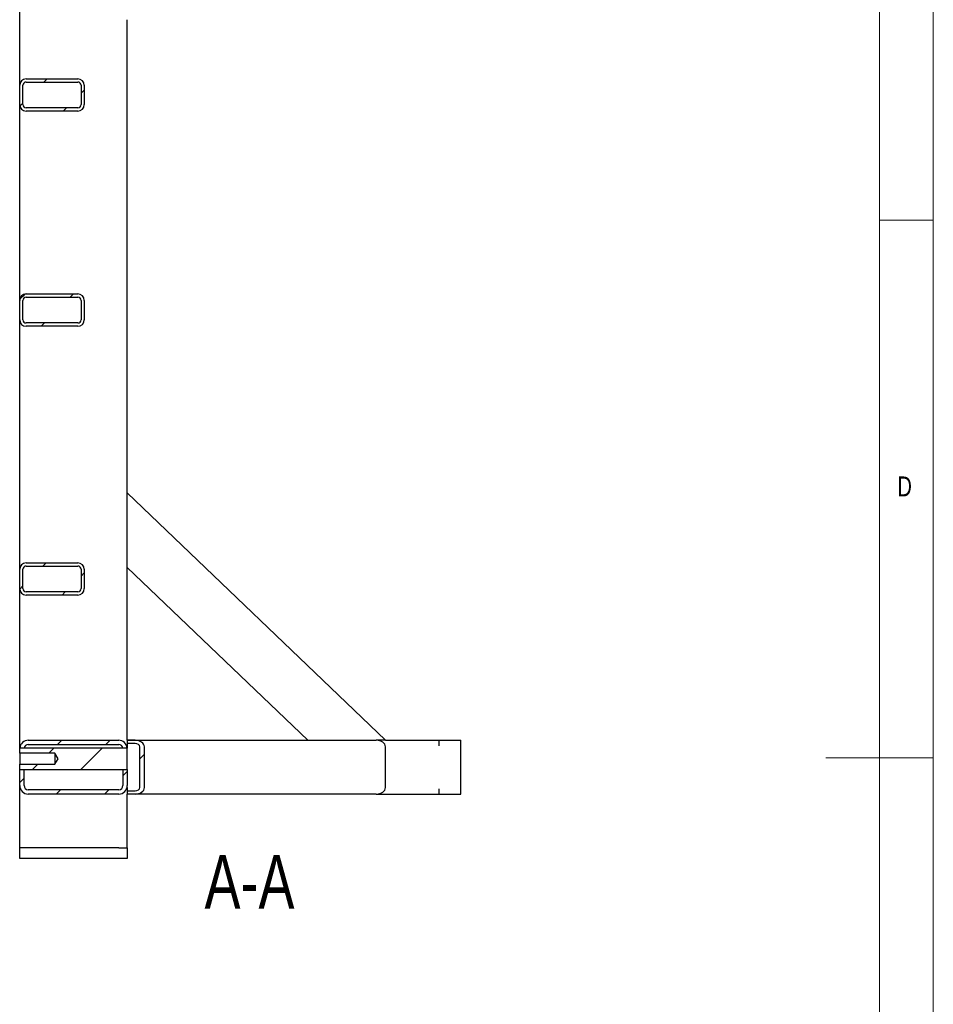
# Model space of a CAD drawing. Header units: millimetres. Extents: x 5 to 589, y 5 to 415.
# Tile 15 of 16: x 504 to 589, y 187 to 279. Entities that reach past the tile are written whole.
import ezdxf

# ---------------------------------------------------------------- set-up
doc = ezdxf.new("R2010")
doc.units = ezdxf.units.MM
doc.layers.add('NOTES', color=6, linetype='Continuous')
doc.layers.add('TRAIT-FINS', color=9, linetype='Continuous')
doc.layers.add('TRAIT-FORT', color=4, linetype='Continuous', lineweight=25)
doc.styles.add('SLDTEXTSTYLE0', font='TXT', dxfattribs={"width": 0.75})

msp = doc.modelspace()

# ---------------------------------------------------------------- hatches: boundary and pattern name
at = {"layer": 'TRAIT-FINS'}
h = msp.add_hatch(dxfattribs=at)
h.set_pattern_fill('ANSI31', color=256, angle=3e-322, style=0)
edge = h.paths.add_edge_path(flags=0)
edge.add_arc((509.4756, 272.5357), 0.6, 0, 90)
edge.add_line((509.4756, 273.1357), (504.6756, 273.1357))
edge.add_arc((504.6756, 272.5357), 0.6, 90, 180)
edge.add_line((504.0756, 272.5357), (504.0756, 270.7357))
edge.add_arc((504.6756, 270.7357), 0.6, 180, 270)
edge.add_line((504.6756, 270.1357), (509.4756, 270.1357))
edge.add_arc((509.4756, 270.7357), 0.6, 270, 360)
edge.add_line((510.0756, 270.7357), (510.0756, 272.5357))
edge = h.paths.add_edge_path(flags=0)
edge.add_line((504.6756, 272.8357), (509.4756, 272.8357))
edge.add_arc((509.4756, 272.5357), 0.3, 0, 90, ccw=False)
edge.add_line((509.7756, 272.5357), (509.7756, 270.7357))
edge.add_arc((509.4756, 270.7357), 0.3, 270, 360, ccw=False)
edge.add_line((509.4756, 270.4357), (504.6756, 270.4357))
edge.add_arc((504.6756, 270.7357), 0.3, 180, 270, ccw=False)
edge.add_line((504.3756, 270.7357), (504.3756, 272.5357))
edge.add_arc((504.6756, 272.5357), 0.3, 90, 180, ccw=False)
h = msp.add_hatch(dxfattribs=at)
h.set_pattern_fill('ANSI31', color=256, angle=3e-322, style=0)
edge = h.paths.add_edge_path(flags=0)
edge.add_arc((509.4756, 252.5357), 0.6, 0, 90)
edge.add_line((509.4756, 253.1357), (504.6756, 253.1357))
edge.add_arc((504.6756, 252.5357), 0.6, 90, 180)
edge.add_line((504.0756, 252.5357), (504.0756, 250.7357))
edge.add_arc((504.6756, 250.7357), 0.6, 180, 270)
edge.add_line((504.6756, 250.1357), (509.4756, 250.1357))
edge.add_arc((509.4756, 250.7357), 0.6, 270, 360)
edge.add_line((510.0756, 250.7357), (510.0756, 252.5357))
edge = h.paths.add_edge_path(flags=0)
edge.add_line((504.6756, 252.8357), (509.4756, 252.8357))
edge.add_arc((509.4756, 252.5357), 0.3, 0, 90, ccw=False)
edge.add_line((509.7756, 252.5357), (509.7756, 250.7357))
edge.add_arc((509.4756, 250.7357), 0.3, 270, 360, ccw=False)
edge.add_line((509.4756, 250.4357), (504.6756, 250.4357))
edge.add_arc((504.6756, 250.7357), 0.3, 180, 270, ccw=False)
edge.add_line((504.3756, 250.7357), (504.3756, 252.5357))
edge.add_arc((504.6756, 252.5357), 0.3, 90, 180, ccw=False)
h = msp.add_hatch(dxfattribs=at)
h.set_pattern_fill('ANSI31', color=256, angle=3e-322, style=0)
edge = h.paths.add_edge_path(flags=0)
edge.add_arc((509.4756, 227.5357), 0.6, 0, 90)
edge.add_line((509.4756, 228.1357), (504.6756, 228.1357))
edge.add_arc((504.6756, 227.5357), 0.6, 90, 180)
edge.add_line((504.0756, 227.5357), (504.0756, 225.7357))
edge.add_arc((504.6756, 225.7357), 0.6, 180, 270)
edge.add_line((504.6756, 225.1357), (509.4756, 225.1357))
edge.add_arc((509.4756, 225.7357), 0.6, 270, 360)
edge.add_line((510.0756, 225.7357), (510.0756, 227.5357))
edge = h.paths.add_edge_path(flags=0)
edge.add_line((504.6756, 227.8357), (509.4756, 227.8357))
edge.add_arc((509.4756, 227.5357), 0.3, 0, 90, ccw=False)
edge.add_line((509.7756, 227.5357), (509.7756, 225.7357))
edge.add_arc((509.4756, 225.7357), 0.3, 270, 360, ccw=False)
edge.add_line((509.4756, 225.4357), (504.6756, 225.4357))
edge.add_arc((504.6756, 225.7357), 0.3, 180, 270, ccw=False)
edge.add_line((504.3756, 225.7357), (504.3756, 227.5357))
edge.add_arc((504.6756, 227.5357), 0.3, 90, 180, ccw=False)
h = msp.add_hatch(dxfattribs=at)
h.set_pattern_fill('ANSI31', color=256, angle=3e-322, style=0)
edge = h.paths.add_edge_path(flags=0)
edge.add_line((513.2756, 211.6355), (504.8756, 211.6355))
edge.add_arc((504.8756, 210.8355), 0.8, 90, 174.26083)
edge.add_line((504.0796, 210.9155), (504.4837, 210.9155))
edge.add_arc((504.8756, 210.8355), 0.4, 90, 168.463041, ccw=False)
edge.add_line((504.8756, 211.2355), (513.2756, 211.2355))
edge.add_arc((513.2756, 210.8355), 0.4, 11.536959, 90, ccw=False)
edge.add_line((513.6675, 210.9155), (514.0716, 210.9155))
edge.add_arc((513.2756, 210.8355), 0.8, 5.73917, 90)
h = msp.add_hatch(dxfattribs=at)
h.set_pattern_fill('ANSI31', color=256, angle=3e-322, style=0)
edge = h.paths.add_edge_path(flags=0)
edge.add_line((514.7994, 206.9353), (514.0756, 206.9353))
edge.add_line((514.0756, 206.9353), (514.0756, 206.6353))
edge.add_line((514.0756, 206.6353), (514.7994, 206.6353))
edge.add_ellipse((514.7994, 207.2353), major_axis=(-0.8672, 0), ratio=0.6919054, start_angle=90, end_angle=180)
edge.add_line((515.6666, 207.2353), (515.6666, 211.0353))
edge.add_ellipse((514.7994, 211.0353), major_axis=(0.8672, 0), ratio=0.6919054, start_angle=360, end_angle=450)
edge.add_line((514.7994, 211.6353), (514.0756, 211.6353))
edge.add_line((514.0756, 211.6353), (514.0756, 211.3353))
edge.add_line((514.0756, 211.3353), (514.7994, 211.3353))
edge.add_ellipse((514.7994, 211.0353), major_axis=(0.4336, 0), ratio=0.6919054, start_angle=0, end_angle=90, ccw=False)
edge.add_line((515.233, 211.0353), (515.233, 207.2353))
edge.add_ellipse((514.7994, 207.2353), major_axis=(0.4336, 0), ratio=0.6919054, start_angle=270, end_angle=360, ccw=False)
h = msp.add_hatch(dxfattribs=at)
h.set_pattern_fill('ANSI31', color=256, angle=3e-322, style=0)
h.paths.add_polyline_path([(504.0756, 209.4055), (504.0756, 208.9155), (514.0756, 208.9155), (514.0756, 210.9155), (504.0756, 210.9155), (504.0756, 210.4255), (507.3506, 210.4255), (507.657, 209.9155), (507.3506, 209.4055)], flags=0)
h = msp.add_hatch(dxfattribs=at)
h.set_pattern_fill('ANSI31', color=256, angle=3e-322, style=0)
edge = h.paths.add_edge_path(flags=0)
edge.add_line((513.6756, 208.9155), (513.6756, 207.4355))
edge.add_arc((513.2756, 207.4355), 0.4, 270, 360, ccw=False)
edge.add_line((513.2756, 207.0355), (504.8756, 207.0355))
edge.add_arc((504.8756, 207.4355), 0.4, 180, 270, ccw=False)
edge.add_line((504.4756, 207.4355), (504.4756, 208.9155))
edge.add_line((504.4756, 208.9155), (504.0756, 208.9155))
edge.add_line((504.0756, 208.9155), (504.0756, 207.4355))
edge.add_arc((504.8756, 207.4355), 0.8, 180, 270)
edge.add_line((504.8756, 206.6355), (513.2756, 206.6355))
edge.add_arc((513.2756, 207.4355), 0.8, 270, 360)
edge.add_line((514.0756, 207.4355), (514.0756, 208.9155))
edge.add_line((514.0756, 208.9155), (513.6756, 208.9155))

# ---------------------------------------------------------------- linework, layer by layer
at = {"lineweight": 18}
for p, q in [((589, 5), (589, 415)), ((584, 10), (584, 410)), ((584, 260), (589, 260)), ((589, 210), (579, 210))]:
    msp.add_line(p, q, dxfattribs=at)
at = {"layer": 'TRAIT-FORT', "lineweight": 25}
for p, q in [((504.0756, 272.5357), (504.0756, 290.7357)), ((514.0756, 234.6355), (514.0756, 278.6357)), ((504.6756, 273.1357), (509.4756, 273.1357)), ((504.6756, 272.8357), (509.4756, 272.8357)), ((504.0756, 270.7357), (504.0756, 272.5357)), ((504.3756, 270.7357), (504.3756, 272.5357)), ((509.7756, 272.5357), (509.7756, 270.7357)), ((510.0756, 272.5357), (510.0756, 270.7357)), ((504.0756, 252.5357), (504.0756, 270.7357)), ((509.4756, 270.4357), (504.6756, 270.4357)), ((509.4756, 270.1357), (504.6756, 270.1357)), ((504.6756, 253.1357), (509.4756, 253.1357)), ((504.6756, 252.8357), (509.4756, 252.8357)), ((504.0756, 250.7357), (504.0756, 252.5357)), ((504.3756, 250.7357), (504.3756, 252.5357)), ((509.7756, 252.5357), (509.7756, 250.7357)), ((510.0756, 252.5357), (510.0756, 250.7357)), ((504.0756, 227.5357), (504.0756, 250.7357)), ((509.4756, 250.4357), (504.6756, 250.4357)), ((509.4756, 250.1357), (504.6756, 250.1357)), ((514.0756, 234.6355), (538.0756, 211.6355)), ((514.0756, 233.8045), (514.0756, 234.6355)), ((514.0756, 228.5412), (514.0756, 233.8045)), ((504.6756, 228.1357), (509.4756, 228.1357)), ((514.0756, 227.7102), (514.0756, 228.5412)), ((504.0756, 225.7357), (504.0756, 227.5357)), ((504.3756, 225.7357), (504.3756, 227.5357)), ((504.6756, 227.8357), (509.4756, 227.8357)), ((509.7756, 227.5357), (509.7756, 225.7357)), ((510.0756, 227.5357), (510.0756, 225.7357)), ((530.8492, 211.6355), (514.0756, 227.7102)), ((514.0756, 211.6355), (514.0756, 227.7102)), ((504.0756, 210.9155), (504.0756, 225.7357)), ((509.4756, 225.4357), (504.6756, 225.4357)), ((509.4756, 225.1357), (504.6756, 225.1357)), ((504.8756, 211.6355), (513.2756, 211.6355)), ((514.0756, 211.6355), (537.2082, 211.6355)), ((514.0756, 211.6353), (514.0756, 211.6355)), ((514.0756, 211.6353), (514.0756, 211.3353)), ((514.7994, 211.6353), (514.0756, 211.6353)), ((537.2084, 211.6355), (537.2082, 211.6355)), ((538.0635, 211.6355), (537.2084, 211.6355)), ((538.0635, 211.6355), (543.0756, 211.6355)), ((543.0756, 211.1355), (543.0756, 211.6356)), ((543.0756, 211.6356), (545.0756, 211.6356)), ((545.0756, 206.6356), (545.0756, 211.6356)), ((514.0756, 210.9155), (504.0756, 210.9155)), ((504.0756, 210.4255), (504.0756, 210.9155)), ((504.4837, 210.9155), (504.0796, 210.9155)), ((504.8756, 211.2355), (513.2756, 211.2355)), ((514.0716, 210.9155), (513.6675, 210.9155)), ((514.7994, 211.3353), (514.0756, 211.3353)), ((514.0756, 211.3353), (514.0756, 211.0353)), ((514.0756, 211.0353), (514.0756, 210.9155)), ((514.0756, 208.9155), (514.0756, 210.9155)), ((515.233, 207.2353), (515.233, 211.0353)), ((515.6666, 207.2353), (515.6666, 211.0353)), ((538.0756, 207.2355), (538.0756, 211.0355)), ((507.3506, 210.4255), (504.0756, 210.4255)), ((504.0756, 210.4255), (504.0756, 209.4055)), ((507.657, 209.9155), (507.3506, 210.4255)), ((507.3506, 210.4255), (507.3506, 209.4055)), ((507.3506, 209.4055), (507.657, 209.9155)), ((504.0756, 209.4055), (507.3506, 209.4055)), ((504.0756, 208.9155), (504.0756, 209.4055)), ((504.0756, 208.9155), (514.0756, 208.9155)), ((504.0756, 208.9155), (504.4756, 208.9155)), ((504.0756, 207.4355), (504.0756, 208.9155)), ((504.4756, 207.4355), (504.4756, 208.9155)), ((513.6756, 208.9155), (514.0756, 208.9155)), ((513.6756, 208.9155), (513.6756, 207.4355)), ((514.0756, 208.9155), (514.0756, 207.4355)), ((504.0756, 201.6355), (504.0756, 207.4355)), ((513.2756, 207.0355), (504.8756, 207.0355)), ((514.0756, 207.2353), (514.0756, 206.9353)), ((514.0756, 206.9353), (514.0756, 206.6353)), ((514.0756, 206.9353), (514.7994, 206.9353)), ((543.0756, 206.6356), (543.0756, 207.1357)), ((513.2756, 206.6355), (504.8756, 206.6355)), ((514.7994, 206.6353), (514.0756, 206.6353)), ((514.0756, 201.6355), (514.0756, 206.6353)), ((537.2084, 206.6355), (514.8218, 206.6355)), ((537.2308, 206.6357), (543.0756, 206.6357)), ((543.0756, 206.6356), (545.0756, 206.6356)), ((504.0756, 200.6355), (504.0756, 201.6355)), ((504.8756, 201.6355), (504.0756, 201.6355)), ((513.2756, 201.6355), (504.8756, 201.6355)), ((513.2756, 201.6355), (514.0756, 201.6355)), ((514.0756, 201.6355), (514.0756, 200.6355)), ((504.8756, 200.6355), (504.0756, 200.6355)), ((513.2756, 200.6355), (504.8756, 200.6355)), ((514.0756, 200.6355), (513.2756, 200.6355))]:
    msp.add_line(p, q, dxfattribs=at)
for centre, radius, start, end in [((504.6756, 272.5357), 0.6, 90, 180), ((504.6756, 272.5357), 0.3, 90, 180), ((509.4756, 272.5357), 0.6, 0, 90), ((509.4756, 272.5357), 0.3, 0, 90), ((504.6756, 270.7357), 0.6, 180, 270), ((504.6756, 270.7357), 0.3, 180, 270), ((509.4756, 270.7357), 0.6, 270, 0), ((509.4756, 270.7357), 0.3, 270, 0), ((504.6756, 252.5357), 0.6, 90, 180), ((504.6756, 252.5357), 0.3, 90, 180), ((509.4756, 252.5357), 0.6, 0, 90), ((509.4756, 252.5357), 0.3, 0, 90), ((504.6756, 250.7357), 0.6, 180, 270), ((504.6756, 250.7357), 0.3, 180, 270), ((509.4756, 250.7357), 0.6, 270, 0), ((509.4756, 250.7357), 0.3, 270, 0), ((504.6756, 227.5357), 0.6, 90, 180), ((509.4756, 227.5357), 0.6, 0, 90), ((504.6756, 227.5357), 0.3, 90, 180), ((509.4756, 227.5357), 0.3, 0, 90), ((504.6756, 225.7357), 0.6, 180, 270), ((504.6756, 225.7357), 0.3, 180, 270), ((509.4756, 225.7357), 0.6, 270, 0), ((509.4756, 225.7357), 0.3, 270, 0), ((504.8756, 210.8355), 0.8, 90, 174.26083), ((513.2756, 210.8355), 0.8, 5.73917, 90), ((504.8756, 210.8355), 0.4, 90, 168.463041), ((513.2756, 210.8355), 0.4, 11.536959, 90), ((504.8756, 207.4355), 0.8, 180, 270), ((504.8756, 207.4355), 0.4, 180, 270), ((513.2756, 207.4355), 0.4, 270, 0), ((513.2756, 207.4355), 0.8, 270, 0)]:
    msp.add_arc(centre, radius, start, end, dxfattribs=at)
for centre, major_axis, start_param, end_param in [((514.7994, 211.0353), (0.8672, 0), 0, 1.5707963), ((537.2084, 211.0355), (-0.8672, 0), 3.1415927, 4.712389), ((514.7994, 211.0353), (0.4336, 0), 0, 1.5707963), ((514.7994, 207.2353), (0.4336, 0), 4.712389, 6.2831853), ((514.7994, 207.2353), (-0.8672, 0), 1.5707963, 3.1415927), ((537.2084, 207.2355), (0.8672, 0), 4.712389, 6.2831853)]:
    msp.add_ellipse(centre, major_axis=major_axis, ratio=0.6919054, start_param=start_param, end_param=end_param, dxfattribs=at)

# ---------------------------------------------------------------- texts
at = {"layer": 'NOTES', "style": 'SLDTEXTSTYLE0'}
for s, insert, char_height, attachment_point in [('D', (585.6667, 236.168), 1.8521, 1), ('A-A', (525.4367, 200.9779), 5, 2)]:
    msp.add_mtext(s, dxfattribs=dict(at, insert=insert, char_height=char_height, attachment_point=attachment_point))

doc.saveas('drawing.dxf')
